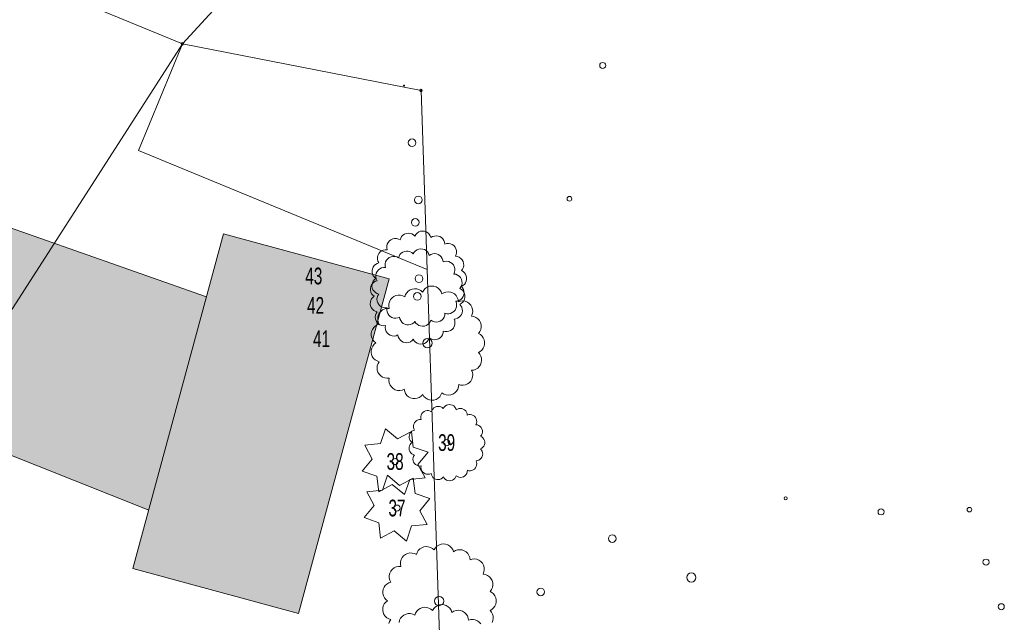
# Model space of a CAD drawing. Header units: metres. Extents: x -177922 to 5550634, y -507967 to 368279.
# Tile 23 of 125: x 1156974 to 1208548, y -60927 to -29378. Entities that reach past the tile are written whole.
import ezdxf

# ---------------------------------------------------------------- set-up
doc = ezdxf.new("R2010")
doc.units = ezdxf.units.M
doc.header["$LTSCALE"] = 0.05
for name, color, linetype in [('A_1_Schraffuren', 7, 'Continuous'), ('A_7_Bäume_Vermesser', 7, 'Continuous'), ('A_7_Gebäude Bestand', 7, 'Continuous'), ('A_7_K_Flurstücksgrenze', 7, 'Continuous'), ('A_7_K_Flurstücksgrenze_neu', 7, 'Continuous'), ('A_7_K_Grenzpunkt_nicht_abgemarkt_oder_langfristig_ausgesetz', 7, 'Continuous'), ('A_7_Vermesser Bestand.Schraffuren', 7, 'Continuous')]:
    doc.layers.add(name, color=color, linetype=linetype)
doc.styles.add('ERSTELLTER_STIL_4', font='ARIALN.TTF', dxfattribs={"width": 0.8})

msp = doc.modelspace()

# ---------------------------------------------------------------- hatches: boundary and pattern name
at = {"layer": 'A_1_Schraffuren', "linetype": 'Continuous', "lineweight": 18}
msp.add_hatch(color=255, dxfattribs=at).paths.add_polyline_path([(1163734.198, -55061.62), (1166759.608, -43887.306), (1150771.653, -38266.189), (1146676.068, -48252.548)])
at = {"layer": 'A_1_Schraffuren', "linetype": 'Continuous', "lineweight": 13}
msp.add_hatch(color=7, dxfattribs=at).paths.add_polyline_path([(1167651.035, -40594.834), (1162908.146, -58112.634), (1171581.529, -60460.924), (1176324.418, -42943.124)])

# ---------------------------------------------------------------- linework, layer by layer
at = {"layer": 'A_1_Schraffuren', "color": 7, "linetype": 'Continuous', "lineweight": 13, "flags": 128}
msp.add_lwpolyline([(1167651.035, -40594.834), (1162908.146, -58112.634), (1171581.529, -60460.924), (1176324.418, -42943.124)], close=True, dxfattribs=at)
at = {"layer": 'A_1_Schraffuren', "color": 92, "linetype": 'Continuous', "lineweight": 18, "flags": 128}
for points in [[(1175779.76, -43741.928), (1175728.403, -43825.729), (1175696.465, -43918.672), (1175685.469, -44016.337), (1175695.939, -44114.065), (1175727.374, -44207.187), (1175778.275, -44291.261), (1175846.214, -44362.278), (1175927.953, -44416.852), (1176019.591, -44452.379), (1176116.756, -44467.171), (1176214.811, -44460.507), (1176204.895, -44562.677), (1176218.389, -44664.439), (1176254.597, -44760.493), (1176311.625, -44845.847), (1176386.521, -44916.047), (1176475.374, -44967.454), (1176573.561, -44997.386), (1176675.983, -45004.288), (1176777.301, -44987.795), (1176872.247, -44948.771), (1176892.439, -45044.575), (1176932.881, -45133.748), (1176991.647, -45212.058), (1177065.96, -45275.806), (1177152.305, -45321.972), (1177246.588, -45348.371), (1177344.352, -45353.752), (1177440.963, -45337.864), (1177531.854, -45301.45), (1177612.709, -45246.246), (1177679.72, -45174.854), (1177732.343, -45257.422), (1177801.58, -45326.647), (1177884.154, -45379.265), (1177976.151, -45412.772), (1178073.219, -45425.591), (1178170.761, -45417.111), (1178264.163, -45387.736), (1178348.997, -45338.855), (1178421.251, -45272.784), (1178477.508, -45192.644), (1178515.095, -45102.238), (1178601.171, -45158.171), (1178697.681, -45193.144), (1178799.609, -45205.332), (1178901.641, -45194.104), (1178998.479, -45160.043), (1179085.08, -45104.929), (1179156.931, -45031.614), (1179210.303, -44943.928), (1179242.411, -44846.427), (1179251.59, -44744.187), (1179346.714, -44768.897), (1179444.938, -44772.358), (1179541.57, -44754.418), (1179632.002, -44715.927), (1179711.919, -44658.722), (1179777.511, -44585.53), (1179825.65, -44499.841), (1179854.04, -44405.744), (1179861.323, -44307.731), (1179847.151, -44210.482), (1179812.204, -44118.618), (1179907.448, -44105.811), (1179997.795, -44073.067), (1180079.138, -44021.891), (1180147.752, -43954.616), (1180200.517, -43874.296), (1180235.028, -43784.607), (1180249.71, -43689.641), (1180243.886, -43593.718), (1180217.832, -43501.219), (1180172.729, -43416.356), (1180110.637, -43343.013), (1180194.184, -43296.783), (1180266.097, -43233.975), (1180323.137, -43157.398), (1180362.735, -43070.51), (1180383.119, -42977.231), (1180383.356, -42881.744), (1180363.441, -42788.362), (1180324.27, -42701.281), (1180267.613, -42624.429), (1180196.008, -42561.255), (1180112.695, -42514.614), (1180173.469, -42432.676), (1180214.224, -42339.156), (1180232.864, -42238.855), (1180228.434, -42136.936), (1180201.17, -42038.629), (1180152.456, -41948.995), (1180084.809, -41872.637), (1180001.697, -41813.475), (1179907.397, -41774.561), (1179806.753, -41757.878), (1179844.8, -41664.632), (1179861.153, -41565.268), (1179855.001, -41464.75), (1179826.65, -41368.119), (1179777.524, -41280.213), (1179710.072, -41205.431), (1179627.681, -41147.521), (1179534.474, -41109.382), (1179435.124, -41092.93), (1179334.605, -41098.982), (1179237.943, -41127.239), (1179223.932, -41030.15), (1179189.215, -40938.408), (1179135.447, -40856.372), (1179065.178, -40787.929), (1178981.745, -40736.341), (1178889.121, -40704.056), (1178791.694, -40692.604), (1178694.106, -40702.541), (1178600.994, -40733.384), (1178516.772, -40783.674), (1178481.783, -40689.024), (1178426.585, -40604.559), (1178353.95, -40534.51), (1178267.537, -40482.406), (1178171.684, -40450.874), (1178071.212, -40441.489), (1177971.182, -40454.722), (1177876.609, -40489.919), (1177792.257, -40545.303), (1177722.369, -40618.084), (1177670.456, -40704.615), (1177597.005, -40639.597), (1177511.211, -40592.041), (1177417.158, -40564.202), (1177319.295, -40557.411), (1177222.295, -40571.982), (1177130.75, -40607.225), (1177049.02, -40661.468), (1176980.989, -40732.127), (1176929.88, -40815.851), (1176898.13, -40908.666), (1176808.373, -40862.994), (1176710.715, -40838.43), (1176610.031, -40836.195), (1176511.378, -40856.412), (1176419.687, -40898.06), (1176339.551, -40959.056), (1176274.993, -41036.341), (1176229.236, -41126.049), (1176204.573, -41223.689), (1176202.239, -41324.363), (1176222.358, -41423.042), (1176120.365, -41420.796), (1176020.49, -41441.571), (1175927.857, -41484.316), (1175847.239, -41546.824), (1175782.766, -41625.885), (1175737.765, -41717.441), (1175714.536, -41816.776), (1175714.276, -41918.794), (1175737.004, -42018.244), (1175781.551, -42110.02), (1175691.041, -42140.424), (1175608.975, -42189.243), (1175539.063, -42254.272), (1175484.442, -42332.591), (1175447.575, -42420.669), (1175430.123, -42514.548), (1175432.873, -42609.987), (1175455.698, -42702.707), (1175497.568, -42788.523), (1175556.604, -42863.565), (1175630.143, -42924.468), (1175555.541, -42985.042), (1175495.501, -43060.083), (1175452.765, -43146.157), (1175429.276, -43239.341), (1175426.115, -43335.383), (1175443.418, -43429.912), (1175480.393, -43518.616), (1175535.36, -43597.435), (1175605.817, -43662.791), (1175688.536, -43711.702)], [(1175692.517, -44675.862), (1175641.16, -44759.663), (1175609.222, -44852.606), (1175598.225, -44950.271), (1175608.696, -45047.999), (1175640.131, -45141.121), (1175691.032, -45225.195), (1175758.971, -45296.212), (1175840.71, -45350.786), (1175932.347, -45386.313), (1176029.513, -45401.105), (1176127.568, -45394.441), (1176117.652, -45496.611), (1176131.145, -45598.373), (1176167.353, -45694.427), (1176224.382, -45779.781), (1176299.277, -45849.981), (1176388.131, -45901.388), (1176486.318, -45931.32), (1176588.74, -45938.222), (1176690.058, -45921.729), (1176785.004, -45882.705), (1176805.196, -45978.509), (1176845.637, -46067.682), (1176904.403, -46145.992), (1176978.716, -46209.74), (1177065.062, -46255.906), (1177159.345, -46282.305), (1177257.108, -46287.686), (1177353.72, -46271.798), (1177444.611, -46235.384), (1177525.466, -46180.18), (1177592.476, -46108.788), (1177645.1, -46191.356), (1177714.336, -46260.581), (1177796.91, -46313.199), (1177888.908, -46346.706), (1177985.976, -46359.525), (1178083.518, -46351.045), (1178176.92, -46321.67), (1178261.754, -46272.789), (1178334.007, -46206.718), (1178390.265, -46126.578), (1178427.852, -46036.172), (1178513.927, -46092.105), (1178610.438, -46127.078), (1178712.366, -46139.266), (1178814.398, -46128.038), (1178911.236, -46093.977), (1178997.837, -46038.863), (1179069.688, -45965.548), (1179123.06, -45877.862), (1179155.167, -45780.36), (1179164.346, -45678.121), (1179259.471, -45702.831), (1179357.694, -45706.291), (1179454.327, -45688.351), (1179544.759, -45649.861), (1179624.676, -45592.656), (1179690.268, -45519.464), (1179738.407, -45433.775), (1179766.797, -45339.678), (1179774.079, -45241.665), (1179759.908, -45144.416), (1179724.961, -45052.552), (1179820.205, -45039.745), (1179910.552, -45007.001), (1179991.894, -44955.825), (1180060.509, -44888.55), (1180113.273, -44808.23), (1180147.785, -44718.541), (1180162.466, -44623.575), (1180156.643, -44527.652), (1180130.588, -44435.153), (1180085.486, -44350.29), (1180023.393, -44276.947), (1180106.94, -44230.717), (1180178.854, -44167.909), (1180235.894, -44091.332), (1180275.492, -44004.443), (1180295.876, -43911.165), (1180296.113, -43815.678), (1180276.197, -43722.296), (1180237.027, -43635.215), (1180180.369, -43558.362), (1180108.765, -43495.189), (1180025.452, -43448.548), (1180086.226, -43366.61), (1180126.981, -43273.09), (1180145.621, -43172.789), (1180141.191, -43070.87), (1180113.926, -42972.563), (1180065.212, -42882.929), (1179997.566, -42806.571), (1179914.453, -42747.409), (1179820.154, -42708.495), (1179719.509, -42691.812), (1179757.557, -42598.566), (1179773.91, -42499.201), (1179767.757, -42398.683), (1179739.407, -42302.053), (1179690.28, -42214.147), (1179622.828, -42139.365), (1179540.437, -42081.455), (1179447.231, -42043.316), (1179347.88, -42026.864), (1179247.362, -42032.916), (1179150.699, -42061.173), (1179136.689, -41964.084), (1179101.971, -41872.342), (1179048.203, -41790.306), (1178977.935, -41721.863), (1178894.501, -41670.274), (1178801.878, -41637.99), (1178704.45, -41626.538), (1178606.863, -41636.475), (1178513.751, -41667.318), (1178429.528, -41717.608), (1178394.54, -41622.958), (1178339.342, -41538.493), (1178266.707, -41468.443), (1178180.294, -41416.34), (1178084.441, -41384.808), (1177983.968, -41375.423), (1177883.939, -41388.656), (1177789.365, -41423.853), (1177705.013, -41479.237), (1177635.126, -41552.017), (1177583.213, -41638.549), (1177509.762, -41573.531), (1177423.968, -41525.975), (1177329.915, -41498.136), (1177232.052, -41491.345), (1177135.051, -41505.916), (1177043.507, -41541.159), (1176961.777, -41595.402), (1176893.745, -41666.061), (1176842.637, -41749.785), (1176810.886, -41842.6), (1176721.13, -41796.928), (1176623.471, -41772.364), (1176522.788, -41770.129), (1176424.135, -41790.346), (1176332.444, -41831.994), (1176252.308, -41892.99), (1176187.75, -41970.275), (1176141.993, -42059.983), (1176117.33, -42157.622), (1176114.996, -42258.297), (1176135.115, -42356.976), (1176033.122, -42354.73), (1175933.246, -42375.505), (1175840.614, -42418.25), (1175759.996, -42480.758), (1175695.523, -42559.819), (1175650.522, -42651.375), (1175627.292, -42750.71), (1175627.032, -42852.728), (1175649.761, -42952.178), (1175694.308, -43043.954), (1175603.798, -43074.358), (1175521.732, -43123.176), (1175451.82, -43188.206), (1175397.199, -43266.525), (1175360.332, -43354.603), (1175342.88, -43448.482), (1175345.63, -43543.921), (1175368.455, -43636.641), (1175410.325, -43722.457), (1175469.361, -43797.499), (1175542.9, -43858.402), (1175468.298, -43918.976), (1175408.258, -43994.017), (1175365.522, -44080.09), (1175342.033, -44173.275), (1175338.871, -44269.317), (1175356.174, -44363.846), (1175393.149, -44452.55), (1175448.117, -44531.369), (1175518.573, -44596.725), (1175601.293, -44645.636)], [(1175804.645, -47281.586), (1175743.016, -47382.148), (1175704.691, -47493.679), (1175691.495, -47610.877), (1175704.06, -47728.151), (1175741.782, -47839.897), (1175802.863, -47940.786), (1175884.39, -48026.006), (1175982.476, -48091.495), (1176092.441, -48134.128), (1176209.04, -48151.877), (1176326.706, -48143.881), (1176314.807, -48266.486), (1176330.999, -48388.599), (1176374.449, -48503.864), (1176442.883, -48606.289), (1176532.757, -48690.529), (1176639.382, -48752.218), (1176757.206, -48788.136), (1176880.112, -48796.418), (1177001.694, -48776.626), (1177115.629, -48729.798), (1177139.86, -48844.762), (1177188.389, -48951.77), (1177258.909, -49045.742), (1177348.084, -49122.24), (1177451.698, -49177.64), (1177564.839, -49209.318), (1177682.154, -49215.776), (1177798.088, -49196.71), (1177907.157, -49153.013), (1178004.183, -49086.768), (1178084.596, -49001.098), (1178147.744, -49100.179), (1178230.828, -49183.249), (1178329.917, -49246.391), (1178440.314, -49286.599), (1178556.796, -49301.982), (1178673.846, -49291.806), (1178785.928, -49256.556), (1178887.729, -49197.898), (1178974.433, -49118.613), (1179041.943, -49022.445), (1179087.046, -48913.958), (1179190.337, -48981.078), (1179306.15, -49023.046), (1179428.464, -49037.672), (1179550.902, -49024.197), (1179667.107, -48983.324), (1179771.029, -48917.187), (1179857.25, -48829.209), (1179921.296, -48723.986), (1179959.825, -48606.985), (1179970.84, -48484.297), (1180084.989, -48513.949), (1180202.858, -48518.102), (1180318.817, -48496.574), (1180427.335, -48450.385), (1180523.236, -48381.739), (1180601.946, -48293.909), (1180659.712, -48191.082), (1180693.78, -48078.165), (1180702.52, -47960.55), (1180685.514, -47843.851), (1180643.577, -47733.614), (1180757.87, -47718.246), (1180866.287, -47678.954), (1180963.898, -47617.542), (1181046.235, -47536.812), (1181109.553, -47440.428), (1181150.966, -47332.801), (1181168.584, -47218.842), (1181161.596, -47103.735), (1181130.33, -46992.736), (1181076.208, -46890.9), (1181001.697, -46802.889), (1181101.953, -46747.413), (1181188.249, -46672.043), (1181256.697, -46580.151), (1181304.215, -46475.884), (1181328.676, -46363.95), (1181328.96, -46249.366), (1181305.061, -46137.307), (1181258.057, -46032.81), (1181190.068, -45940.587), (1181104.142, -45864.778), (1181004.166, -45808.809), (1181077.096, -45710.484), (1181126.002, -45598.26), (1181148.369, -45477.899), (1181143.054, -45355.596), (1181110.336, -45237.628), (1181051.879, -45130.067), (1180970.704, -45038.437), (1180870.968, -44967.443), (1180757.809, -44920.746), (1180637.036, -44900.726), (1180682.693, -44788.831), (1180702.316, -44669.594), (1180694.933, -44548.972), (1180660.913, -44433.015), (1180601.961, -44327.529), (1180521.019, -44237.789), (1180422.149, -44168.298), (1180310.301, -44122.531), (1180191.081, -44102.789), (1180070.458, -44110.051), (1179954.464, -44143.959), (1179937.651, -44027.453), (1179895.99, -43917.363), (1179831.469, -43818.919), (1179747.146, -43736.788), (1179647.026, -43674.881), (1179535.878, -43636.14), (1179418.965, -43622.398), (1179301.86, -43634.322), (1179190.125, -43671.334), (1179089.058, -43731.681), (1179047.072, -43618.102), (1178980.835, -43516.743), (1178893.673, -43432.684), (1178789.977, -43370.16), (1178674.954, -43332.322), (1178554.387, -43321.059), (1178434.351, -43336.94), (1178320.863, -43379.175), (1178219.641, -43445.637), (1178135.776, -43532.973), (1178073.48, -43636.811), (1177985.339, -43558.789), (1177882.386, -43501.722), (1177769.522, -43468.315), (1177652.087, -43460.165), (1177535.686, -43477.651), (1177425.832, -43519.943), (1177327.757, -43585.035), (1177246.119, -43669.825), (1177184.788, -43770.294), (1177146.688, -43881.671), (1177038.98, -43826.866), (1176921.79, -43797.388), (1176800.97, -43794.707), (1176682.586, -43818.968), (1176572.557, -43868.944), (1176476.394, -43942.14), (1176398.924, -44034.882), (1176344.016, -44142.532), (1176314.42, -44259.699), (1176311.619, -44380.508), (1176335.762, -44498.923), (1176213.37, -44496.228), (1176093.52, -44521.158), (1175982.361, -44572.452), (1175885.619, -44647.461), (1175808.252, -44742.334), (1175754.251, -44852.202), (1175726.375, -44971.404), (1175726.063, -45093.826), (1175753.338, -45213.166), (1175806.794, -45323.297), (1175698.182, -45359.781), (1175599.702, -45418.364), (1175515.809, -45496.399), (1175450.263, -45590.382), (1175406.023, -45696.075), (1175385.08, -45808.73), (1175388.38, -45923.257), (1175415.77, -46034.521), (1175466.014, -46137.501), (1175536.858, -46227.55), (1175625.105, -46300.635), (1175535.582, -46373.323), (1175463.534, -46463.373), (1175412.251, -46566.661), (1175384.064, -46678.482), (1175380.27, -46793.732), (1175401.034, -46907.167), (1175445.404, -47013.612), (1175511.364, -47108.195), (1175595.912, -47186.622), (1175695.176, -47245.315)], [(1177650.121, -52168.417), (1177609.035, -52235.459), (1177583.485, -52309.812), (1177574.687, -52387.945), (1177583.064, -52466.127), (1177608.212, -52540.625), (1177648.933, -52607.884), (1177703.284, -52664.697), (1177768.675, -52708.357), (1177841.985, -52736.778), (1177919.717, -52748.611), (1177998.161, -52743.28), (1177990.229, -52825.017), (1178001.024, -52906.426), (1178029.99, -52983.269), (1178075.613, -53051.552), (1178135.529, -53107.713), (1178206.612, -53148.838), (1178285.161, -53172.784), (1178367.099, -53178.305), (1178448.154, -53165.111), (1178524.11, -53133.892), (1178540.264, -53210.535), (1178572.617, -53281.873), (1178619.63, -53344.521), (1178679.08, -53395.52), (1178748.157, -53432.453), (1178823.583, -53453.572), (1178901.794, -53457.877), (1178979.083, -53445.166), (1179051.796, -53416.035), (1179116.48, -53371.872), (1179170.088, -53314.759), (1179212.187, -53380.812), (1179267.576, -53436.192), (1179333.635, -53478.287), (1179407.233, -53505.092), (1179484.888, -53515.348), (1179562.921, -53508.564), (1179637.643, -53485.064), (1179705.51, -53445.959), (1179763.313, -53393.102), (1179808.319, -53328.99), (1179838.388, -53256.665), (1179907.249, -53301.412), (1179984.457, -53329.39), (1180066, -53339.141), (1180147.625, -53330.158), (1180225.096, -53302.909), (1180294.377, -53258.818), (1180351.857, -53200.166), (1180394.555, -53130.017), (1180420.241, -53052.016), (1180427.584, -52970.225), (1180503.684, -52989.992), (1180582.263, -52992.761), (1180659.569, -52978.409), (1180731.914, -52947.616), (1180795.848, -52901.852), (1180848.321, -52843.299), (1180886.832, -52774.748), (1180909.544, -52699.47), (1180915.371, -52621.06), (1180904.034, -52543.26), (1180876.076, -52469.769), (1180952.271, -52459.524), (1181024.549, -52433.329), (1181089.623, -52392.388), (1181144.514, -52338.568), (1181186.726, -52274.312), (1181214.335, -52202.561), (1181226.08, -52126.588), (1181221.421, -52049.85), (1181200.578, -51975.85), (1181164.496, -51907.96), (1181114.822, -51849.286), (1181181.659, -51812.302), (1181239.19, -51762.055), (1181284.822, -51700.794), (1181316.501, -51631.283), (1181332.808, -51556.66), (1181332.998, -51480.27), (1181317.065, -51405.565), (1181285.729, -51335.9), (1181240.403, -51274.418), (1181183.119, -51223.879), (1181116.468, -51186.566), (1181165.088, -51121.016), (1181197.692, -51046.2), (1181212.604, -50965.959), (1181209.06, -50884.424), (1181187.248, -50805.778), (1181148.277, -50734.071), (1181094.16, -50672.985), (1181027.67, -50625.655), (1180952.23, -50594.524), (1180871.715, -50581.177), (1180902.153, -50506.581), (1180915.235, -50427.089), (1180910.313, -50346.675), (1180887.633, -50269.37), (1180848.331, -50199.046), (1180794.37, -50139.219), (1180728.457, -50092.892), (1180653.892, -50062.381), (1180574.411, -50049.219), (1180493.996, -50054.061), (1180416.667, -50076.666), (1180405.458, -49998.995), (1180377.684, -49925.602), (1180334.67, -49859.972), (1180278.455, -49805.218), (1180211.708, -49763.947), (1180137.609, -49738.12), (1180059.667, -49728.958), (1179981.598, -49736.908), (1179907.108, -49761.582), (1179839.73, -49801.814), (1179811.739, -49726.094), (1179767.581, -49658.522), (1179709.473, -49602.483), (1179640.342, -49560.8), (1179563.66, -49535.575), (1179483.282, -49528.066), (1179403.258, -49538.653), (1179327.599, -49566.81), (1179260.118, -49611.118), (1179204.208, -49669.342), (1179162.677, -49738.567), (1179103.917, -49686.552), (1179035.282, -49648.508), (1178960.039, -49626.237), (1178881.749, -49620.803), (1178804.148, -49632.46), (1178730.912, -49660.655), (1178665.529, -49704.05), (1178611.103, -49760.577), (1178570.216, -49827.556), (1178544.816, -49901.807), (1178473.011, -49865.271), (1178394.884, -49845.619), (1178314.337, -49843.831), (1178235.415, -49860.005), (1178162.062, -49893.323), (1178097.954, -49942.12), (1178046.307, -50003.948), (1178009.701, -50075.714), (1177989.971, -50153.826), (1177988.104, -50234.365), (1178004.199, -50313.309), (1177922.604, -50311.512), (1177842.704, -50328.132), (1177768.598, -50362.328), (1177704.104, -50412.334), (1177652.525, -50475.583), (1177616.525, -50548.828), (1177597.941, -50628.296), (1177597.733, -50709.91), (1177615.916, -50789.47), (1177651.554, -50862.891), (1177579.146, -50887.214), (1177513.492, -50926.269), (1177457.563, -50978.293), (1177413.866, -51040.948), (1177384.373, -51111.41), (1177370.411, -51186.513), (1177372.611, -51262.865), (1177390.871, -51337.041), (1177424.367, -51405.694), (1177471.596, -51465.727), (1177530.427, -51514.45), (1177470.745, -51562.909), (1177422.713, -51622.942), (1177388.525, -51691.8), (1177369.734, -51766.348), (1177367.204, -51843.181), (1177381.047, -51918.805), (1177410.627, -51989.768), (1177454.6, -52052.823), (1177510.966, -52105.108), (1177577.141, -52144.237)], [(1174913.568, -53009.391), (1175689.281, -53275.23), (1175781.312, -54090.049), (1176487.376, -53704.467), (1177133.264, -54237.786), (1177401.275, -53442.192), (1178213.921, -53370.042), (1177828.339, -52663.978), (1178361.658, -52018.09), (1177585.945, -51752.252), (1177493.914, -50937.433), (1176767.969, -51320.842), (1176141.962, -50789.696), (1175876.124, -51565.409), (1175061.305, -51657.44), (1175444.714, -52383.385)], [(1175012.447, -55445.147), (1175788.16, -55710.985), (1175880.191, -56525.805), (1176586.255, -56140.222), (1177232.143, -56673.541), (1177500.154, -55877.947), (1178312.801, -55805.798), (1177927.218, -55099.734), (1178460.537, -54453.846), (1177684.825, -54188.007), (1177592.794, -53373.188), (1176866.848, -53756.597), (1176240.842, -53225.451), (1175975.003, -54001.164), (1175160.184, -54093.195), (1175543.593, -54819.14)]]:
    msp.add_lwpolyline(points, close=True, dxfattribs=at)
for points in [[(1181718.171, -60944.573), (1181759.585, -60836.947), (1181777.203, -60722.987), (1181770.215, -60607.88), (1181738.949, -60496.881), (1181684.826, -60395.046), (1181610.315, -60307.034), (1181710.572, -60251.558), (1181796.868, -60176.188), (1181865.315, -60084.296), (1181912.833, -59980.03), (1181937.294, -59868.096), (1181937.579, -59753.511), (1181913.68, -59641.453), (1181866.675, -59536.956), (1181798.686, -59444.733), (1181712.761, -59368.924), (1181612.785, -59312.955), (1181685.714, -59214.63), (1181734.62, -59102.406), (1181756.988, -58982.045), (1181751.672, -58859.742), (1181718.955, -58741.774), (1181660.498, -58634.212), (1181579.322, -58542.583), (1181479.587, -58471.589), (1181366.428, -58424.891), (1181245.654, -58404.872), (1181291.312, -58292.977), (1181310.935, -58173.739), (1181303.552, -58053.118), (1181269.532, -57937.161), (1181210.579, -57831.674), (1181129.637, -57741.935), (1181030.768, -57672.444), (1180918.92, -57626.677), (1180799.699, -57606.934), (1180679.077, -57614.197), (1180563.082, -57648.105), (1180546.27, -57531.598), (1180504.609, -57421.508), (1180440.087, -57323.064), (1180355.765, -57240.933), (1180255.645, -57179.027), (1180144.496, -57140.285), (1180027.583, -57126.543), (1179910.479, -57138.467), (1179798.744, -57175.479), (1179697.677, -57235.827), (1179655.691, -57122.247), (1179589.453, -57020.889), (1179502.292, -56936.83), (1179398.596, -56874.306), (1179283.572, -56836.468), (1179163.005, -56825.205), (1179042.97, -56841.085), (1178929.482, -56883.321), (1178828.259, -56949.782), (1178744.394, -57037.119), (1178682.098, -57140.957), (1178593.957, -57062.934), (1178491.005, -57005.867), (1178378.141, -56972.461), (1178260.706, -56964.311), (1178144.305, -56981.796), (1178034.451, -57024.088), (1177936.376, -57089.18), (1177854.737, -57173.971), (1177793.407, -57274.44), (1177755.307, -57385.817), (1177647.599, -57331.012), (1177530.409, -57301.534), (1177409.588, -57298.853), (1177291.205, -57323.113), (1177181.176, -57373.09), (1177085.013, -57446.285), (1177007.543, -57539.028), (1176952.635, -57646.677), (1176923.039, -57763.845), (1176920.238, -57884.654), (1176944.381, -58003.069), (1176821.989, -58000.373), (1176702.139, -58025.304), (1176590.98, -58076.598), (1176494.238, -58151.607), (1176416.87, -58246.48), (1176362.87, -58356.348), (1176334.994, -58475.55), (1176334.682, -58597.971), (1176361.956, -58717.311), (1176415.413, -58827.443), (1176306.801, -58863.927), (1176208.321, -58922.509), (1176124.427, -59000.545), (1176058.882, -59094.528), (1176014.641, -59200.221), (1175993.699, -59312.876), (1175996.999, -59427.403), (1176024.389, -59538.667), (1176074.633, -59641.646), (1176145.476, -59731.696), (1176233.723, -59804.78), (1176144.2, -59877.469), (1176072.153, -59967.518), (1176020.869, -60070.806), (1175992.683, -60182.627), (1175988.889, -60297.878), (1176009.652, -60411.313), (1176054.022, -60517.757), (1176119.983, -60612.34), (1176204.531, -60690.768), (1176303.794, -60749.461), (1176413.263, -60785.732), (1176351.635, -60886.294), (1176313.309, -60997.824)], [(1181131.081, -61005.036), (1181050.138, -60915.297), (1180951.269, -60845.806), (1180839.421, -60800.038), (1180720.201, -60780.296), (1180599.578, -60787.559), (1180483.584, -60821.467), (1180466.771, -60704.96), (1180425.11, -60594.87), (1180360.588, -60496.426), (1180276.266, -60414.295), (1180176.146, -60352.389), (1180064.997, -60313.647), (1179948.085, -60299.905), (1179830.98, -60311.829), (1179719.245, -60348.841), (1179618.178, -60409.188), (1179576.192, -60295.609), (1179509.954, -60194.251), (1179422.793, -60110.192), (1179319.097, -60047.668), (1179204.073, -60009.829), (1179083.506, -59998.567), (1178963.471, -60014.447), (1178849.983, -60056.683), (1178748.76, -60123.144), (1178664.896, -60210.48), (1178602.6, -60314.318), (1178514.458, -60236.296), (1178411.506, -60179.229), (1178298.642, -60145.823), (1178181.207, -60137.673), (1178064.806, -60155.158), (1177954.952, -60197.45), (1177856.877, -60262.542), (1177775.239, -60347.333), (1177713.908, -60447.802), (1177675.808, -60559.179), (1177568.1, -60504.373), (1177450.91, -60474.896), (1177330.09, -60472.215), (1177211.706, -60496.475), (1177101.677, -60546.452), (1177005.514, -60619.647), (1176928.044, -60712.39), (1176873.136, -60820.039), (1176843.54, -60937.206)]]:
    msp.add_lwpolyline(points, dxfattribs=at)
at = {"layer": 'A_7_Gebäude Bestand', "color": 7, "linetype": 'Continuous', "lineweight": 13}
for p, q in [((1150771.653, -38266.189), (1166759.608, -43887.306)), ((1162908.146, -58112.634), (1167651.035, -40594.834)), ((1176324.418, -42943.124), (1167651.035, -40594.834)), ((1171581.529, -60460.924), (1176324.418, -42943.124)), ((1146676.068, -48252.548), (1163734.198, -55061.62)), ((1162908.146, -58112.634), (1171581.529, -60460.924))]:
    msp.add_line(p, q, dxfattribs=at)
at = {"layer": 'A_7_K_Flurstücksgrenze', "color": 190, "linetype": 'Continuous', "lineweight": 18}
for p, q in [((1135785.861, -18406.273), (1165496.914, -30638.721)), ((1165496.914, -30638.721), (1172568.897, -22937.101)), ((1165496.914, -30638.721), (1118467.702, -103806.707)), ((1177998.476, -33086.099), (1165496.914, -30638.721)), ((1178315.969, -42459.202), (1177998.476, -33086.099)), ((1179421.693, -75102.607), (1178315.969, -42459.202))]:
    msp.add_line(p, q, dxfattribs=at)
at = {"layer": 'A_7_K_Flurstücksgrenze_neu', "color": 1, "linetype": 'Continuous', "lineweight": 18}
for p, q in [((1163193.622, -36233.124), (1165496.914, -30638.721)), ((1178315.969, -42459.202), (1163193.622, -36233.124))]:
    msp.add_line(p, q, dxfattribs=at)
at = {"layer": 'A_7_K_Grenzpunkt_nicht_abgemarkt_oder_langfristig_ausgesetz', "color": 7, "linetype": 'Continuous', "lineweight": 13}
for centre in [(1165496.914, -30638.721), (1177998.476, -33086.099)]:
    msp.add_circle(centre, 63.75, dxfattribs=at)
at = {"layer": 'A_7_Vermesser Bestand.Schraffuren', "color": 255, "linetype": 'Continuous', "lineweight": 18}
for centre, radius in [((1187517.704, -31774.798), 160), ((1177526.054, -35821.015), 200), ((1177854.145, -38813.502), 200), ((1185769.23, -38751.415), 125), ((1177695.95, -39990.892), 200), ((1177888.992, -42934.608), 200), ((1177801.749, -43868.542), 200), ((1178335.723, -46312.802), 240), ((1179337.506, -51522.561), 160), ((1176637.613, -52513.741), 160), ((1197094.702, -54432.772), 80), ((1176736.492, -54949.496), 160), ((1202093.809, -55144.122), 160), ((1206722.027, -55028.491), 120), ((1188011.93, -56545.442), 200), ((1207590.362, -57777.973), 160), ((1192154.35, -58583.262), 240), ((1184268.959, -59338.114), 200), ((1178944.342, -59816.948), 240), ((1208388.498, -60114.537), 160)]:
    msp.add_circle(centre, radius, dxfattribs=at)
at = {"layer": 'A_7_Vermesser Bestand.Schraffuren', "color": 40, "linetype": 'Continuous', "lineweight": 18}
msp.add_circle((1177108.976, -32824.232), 25, dxfattribs=at)

# ---------------------------------------------------------------- texts
at = {"layer": 'A_7_Bäume_Vermesser', "color": 92, "linetype": 'Continuous', "lineweight": 18, "char_height": 875, "attachment_point": 5, "style": 'ERSTELLTER_STIL_4'}
for s, insert in [('\\A1;{\\pqc;\\fArial Narrow|b0|i0|c0|p0;\\W0.800000;4\\fArial Narrow|b0|i0|c0|p0;\\W0.800000;3}', (1172379.929, -42801.798)), ('\\A1;{\\pqc;\\fArial Narrow|b0|i0|c0|p0;\\W0.800000;4\\fArial Narrow|b0|i0|c0|p0;\\W0.800000;2}', (1172474.665, -44337.106)), ('\\A1;{\\pqc;\\fArial Narrow|b0|i0|c0|p0;\\W0.800000;41}', (1172785.941, -46082.959)), ('\\A1;{\\pqc;\\fArial Narrow|b0|i0|c0|p0;\\W0.800000;3\\fArial Narrow|b0|i0|c0|p0;\\W0.800000;9}', (1179337.506, -51523.667)), ('\\A1;{\\pqc;\\fArial Narrow|b0|i0|c0|p0;\\W0.800000;3\\fArial Narrow|b0|i0|c0|p0;\\W0.800000;8}', (1176637.613, -52514.847)), ('\\A1;{\\pqc;\\fArial Narrow|b0|i0|c0|p0;\\W0.800000;3\\fArial Narrow|b0|i0|c0|p0;\\W0.800000;7}', (1176736.492, -54950.602))]:
    msp.add_mtext(s, dxfattribs=dict(at, insert=insert))

doc.saveas('drawing.dxf')
